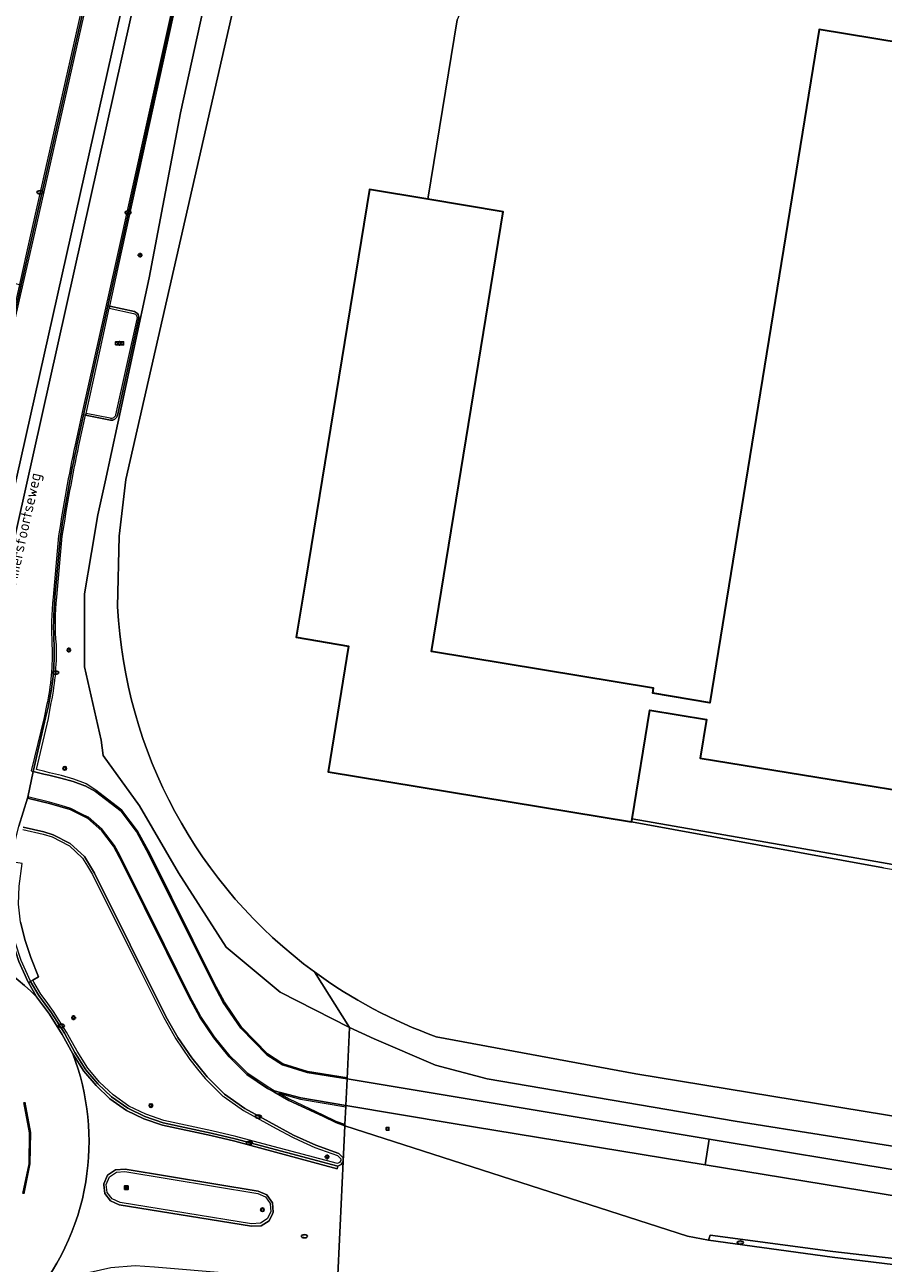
# Model space of a CAD drawing. Header units: metres. Extents: x 149984 to 156489, y 469398 to 478068.
# Tile 93 of 256: x 153766 to 153836, y 470598 to 470699. Entities that reach past the tile are written whole.
import ezdxf
from ezdxf.enums import TextEntityAlignment as Align

# ---------------------------------------------------------------- set-up
doc = ezdxf.new("R2010")
doc.units = ezdxf.units.M
doc.header["$LTSCALE"] = 0.75
for name, color, linetype, lineweight in [('B-WE-GR-GRAS-GV', 252, 'Continuous', 13), ('B-WE-GR-GROENVOORZIENING-GV', 252, 'Continuous', 18), ('B-WE-IE-MEUBILAIR-S', 252, 'Continuous', 25), ('B-WE-IE-MEUBILAIR_WEGMEUBILAIR-GV', 252, 'Continuous', 18), ('B-WE-OG-BEBOUWING-GV', 6, 'Continuous', 35), ('B-WE-OG-TERREIN_ERF-GV', 252, 'Continuous', 18), ('B-WE-OG-TERREIN_OEVER-GV', 252, 'Continuous', 18), ('B-WE-OG-TOPOGRAFIE-T18', 7, 'Continuous', 18), ('B-WE-OG-WATER_MEER-GV', 252, 'Continuous', 18), ('B-WE-OG-WEG-GV', 252, 'Continuous', 18), ('B-WE-RI-HWA_GOOT_LIJNGOOT-G', 252, 'Continuous', 18), ('B-WE-VH-GESLOTENVERHARDING-GV', 252, 'Continuous', 18), ('B-WE-VH-GESLOTENVERHARDING_ASFALT-GV', 252, 'Continuous', 18), ('B-WE-VH-GESLOTENVERHARDING_BETON-GV', 252, 'Continuous', 18), ('B-WE-VH-OPENVERHARDING-GV', 252, 'Continuous', 18), ('B-WE-VH-OPENVERHARDING_BETONSTRAATSTEEN-GV', 252, 'Continuous', 18), ('B-WE-VH-OPENVERHARDING_TEGEL-GV', 252, 'Continuous', 18)]:
    doc.layers.add(name, color=color, linetype=linetype, lineweight=lineweight)
doc.styles.add('NLCS-ISO', font='NLCS-ISO.ttf')
doc.styles.add('NLCS-ISO-M500-T18', font='NLCS-ISO.ttf', dxfattribs={"height": 0.9})

# ---------------------------------------------------------------- blocks, each defined once
blk = doc.blocks.new('SIE-MEUBILAIR_BORD_INFORMATIE-SO')
h = blk.add_hatch(color=256)
h.dxf.hatch_style = 1
h.paths.add_polyline_path([(0.13, 0.2), (-0.33, 0.2), (-0.33, 0.08), (-0.13, 0.08), (-0.13, -0.65), (0.13, -0.65)])
h = blk.add_hatch(color=256)
h.dxf.hatch_style = 1
edge = h.paths.add_edge_path()
edge.add_arc((0, 0.5), 0.149, 0, 360)
for points in [[(-0.75, -0.75), (0.75, -0.75), (0.75, 0.75), (-0.75, 0.75)], [(0.13, 0.2), (-0.33, 0.2), (-0.33, 0.08), (-0.13, 0.08), (-0.13, -0.65), (0.13, -0.65)]]:
    blk.add_lwpolyline(points, close=True)
blk.add_circle((0, 0.5), 0.149)
blk = doc.blocks.new('SIE-MEUBILAIR_BORD_VERKEER-SO')
blk.add_lwpolyline([(-0.5625, -0.5625), (0.5625, -0.5625), (0.5625, 0.5625), (-0.5625, 0.5625)], close=True)
at = {"style": 'NLCS-ISO'}
blk.add_text('vb', height=0.75, dxfattribs=at).set_placement((0, 0), align=Align.MIDDLE_CENTER)
blk = doc.blocks.new('SIE-MEUBILAIR_BORD_PLAATSNAAM-SO')
blk.add_lwpolyline([(-1.62, -0.62), (1.62, -0.62), (1.62, 0.62), (-1.62, 0.62)], close=True)
at = {"style": 'NLCS-ISO'}
blk.add_text('plaats', height=0.75, dxfattribs=at).set_placement((0, 0.1), align=Align.MIDDLE_CENTER)
blk = doc.blocks.new('SIE-MEUBILAIR_PAAL_LICHTMAST-SO')
for points in [[(-0.62, 0), (-1, 0)], [(-0.71, 0.71), (-0.44, 0.44)], [(0, 1), (0, 0.62)], [(0.44, 0.44), (0.71, 0.71)], [(1, 0), (0.62, 0)], [(-0.71, -0.71), (-0.44, -0.44)], [(0, -0.62), (0, -1)], [(0.44, -0.44), (0.71, -0.71)]]:
    blk.add_lwpolyline(points)
blk.add_circle((0, 0), 0.5)
blk = doc.blocks.new('SIE-MEUBILAIR_PAAL_VERKEERSBORD-SO')
blk.add_circle((0, 0), 0.75)
at = {"style": 'NLCS-ISO'}
blk.add_text('vb', height=0.75, dxfattribs=at).set_placement((0, 0.07), align=Align.MIDDLE_CENTER)
blk = doc.blocks.new('SIE-MEUBILAIR_PUT_KOLK-SO')
blk.add_ellipse((0, 0), major_axis=(1.25, 0), ratio=0.54)
at = {"style": 'NLCS-ISO'}
blk.add_text('klk', height=0.75, dxfattribs=at).set_placement((0.03, 0), align=Align.MIDDLE_CENTER)
blk = doc.blocks.new('SIE-MEUBILAIR_PUT_RIOOLPUT-SO')
blk.add_ellipse((0, 0), major_axis=(1.25, 0), ratio=0.54)
at = {"style": 'NLCS-ISO'}
blk.add_text('ri', height=0.75, dxfattribs=at).set_placement((-0.04, 0.07), align=Align.MIDDLE_CENTER)

msp = doc.modelspace()

# ---------------------------------------------------------------- linework, layer by layer
at = {"layer": 'B-WE-GR-GRAS-GV', "flags": 128}
msp.add_lwpolyline([(153821.232, 470606.42), (153800.748, 470609.77), (153792.01, 470611.232), (153792.006, 470611.148), (153791.937, 470609.695), (153791.936, 470609.674), (153791.932, 470609.591), (153819.786, 470600.611), (153821.5, 470600.286), (153821.617, 470600.7), (153831.605, 470599.39), (153836.573, 470598.797), (153837.263, 470603.791)], close=True, dxfattribs=at)
at = {"layer": 'B-WE-GR-GROENVOORZIENING-GV', "flags": 128}
for points in [[(153806.158, 470822.752), (153806.105, 470822.536), (153805.06, 470818.31), (153803.432, 470811.726), (153801.23, 470802.803), (153794.552, 470774.578), (153790.137, 470754.735), (153785.589, 470734.297), (153785.433, 470734.333), (153782.775, 470722.441), (153781.088, 470714.89), (153781.19, 470714.867), (153773.42, 470679.62), (153772.671, 470676.223), (153772.816, 470676.191), (153774.817, 470675.751)], [(153763.355, 470678.491), (153763.737, 470678.391), (153765.475, 470677.97), (153765.614, 470677.936), (153766.589, 470682.23), (153776.011, 470723.953), (153778.846, 470736.508), (153779.515, 470739.456), (153795.814, 470812.931), (153797.364, 470820.213)], [(153767.829, 470643.727), (153767.674, 470643.078), (153767.595, 470642.747), (153766.59, 470638.383), (153767.461, 470638.176), (153767.877, 470638.092), (153768.83, 470637.854), (153769.832, 470637.569), (153770.787, 470637.225), (153770.808, 470637.218), (153771.646, 470636.768), (153773.739, 470635.172), (153775.001, 470633.516), (153776.027, 470631.589), (153781.244, 470621.1), (153782.05, 470619.608), (153783.476, 470617.518), (153785.584, 470615.365), (153786.856, 470614.54), (153788.872, 470613.911), (153792.113, 470613.397), (153792.312, 470617.581), (153786.672, 470620.459), (153782.275, 470624.096), (153778.392, 470630.142), (153775.242, 470635.59), (153772.28, 470639.684), (153772.106, 470640.941), (153770.758, 470646.9), (153770.76, 470652.481), (153770.76, 470652.823), (153771.332, 470656.191), (153771.848, 470659.231), (153772.434, 470661.929), (153773.466, 470666.686), (153776.017, 470678.494), (153778.565, 470691.901), (153781.532, 470705.401)], [(153775.164, 470675.125), (153773.446, 470667.32)], [(153772.864, 470666.941), (153770.855, 470667.334), (153770.692, 470667.366), (153770.153, 470664.889)], [(153768.82, 470657.532), (153768.364, 470652.553)], [(153765.56, 470626.134), (153765.929, 470624.654), (153766.392, 470623.267), (153767.016, 470621.692), (153766.553, 470621.424), (153766.38, 470621.324), (153766.207, 470621.224), (153766.872, 470620.074), (153767.912, 470618.661), (153768.957, 470617.008), (153769.811, 470615.451), (153770.719, 470614.033), (153771.7, 470612.86), (153772.832, 470611.795), (153774.174, 470610.846), (153775.588, 470610.157), (153777.093, 470609.64), (153781.024, 470608.796), (153782.974, 470608.337), (153791.302, 470606.102), (153791.354, 470606.321), (153791.629, 470606.448), (153791.795, 470606.698), (153791.804, 470607), (153791.443, 470607.34), (153789.569, 470608.009), (153787.766, 470608.836), (153783.795, 470611.009), (153782.139, 470612.153), (153780.734, 470613.571), (153779.476, 470615.112), (153778.349, 470616.762), (153777.377, 470618.484), (153771.585, 470630.113), (153770.769, 470631.469), (153769.607, 470632.542), (153768.203, 470633.247), (153767.445, 470633.486), (153765.77, 470633.86)]]:
    msp.add_lwpolyline(points, dxfattribs=at)
at = {"layer": 'B-WE-GR-GROENVOORZIENING-GV'}
for points in [[(153774.817, 470675.751, -0.4227183), (153775.164, 470675.125)], [(153773.446, 470667.32, -0.4005556), (153772.864, 470666.941)], [(153770.153, 470664.889, 0.0169513), (153768.82, 470657.532)], [(153768.364, 470652.553, 0.0367539), (153768.297, 470648.662)], [(153768.297, 470648.662, -0.0616041), (153767.829, 470643.727)]]:
    msp.add_lwpolyline(points, format="xyb", dxfattribs=at)
at = {"layer": 'B-WE-GR-GROENVOORZIENING-GV', "flags": 128}
msp.add_lwpolyline([(153785.793, 470612.549), (153786.165, 470612.341), (153787.379, 470611.661), (153790.129, 470610.363), (153791.184, 470609.858), (153791.932, 470609.591), (153791.936, 470609.674), (153791.937, 470609.695), (153792.006, 470611.148), (153792.01, 470611.232), (153788.356, 470611.856), (153786.189, 470612.442)], close=True, dxfattribs=at)
at = {"layer": 'B-WE-IE-MEUBILAIR_WEGMEUBILAIR-GV', "flags": 128}
for points in [[(153797.743, 470822.764), (153795.138, 470810.49), (153779.369, 470739.482), (153778.692, 470736.558), (153766.32, 470681.738), (153765.475, 470677.97), (153765.441, 470677.822), (153765.174, 470676.628), (153763.512, 470669.373), (153763.487, 470669.266), (153763.483, 470669.245)], [(153763.631, 470669.21), (153765.614, 470677.936), (153766.589, 470682.23), (153776.011, 470723.953), (153778.846, 470736.508), (153779.515, 470739.456), (153795.814, 470812.931), (153797.364, 470820.213)], [(153774.817, 470675.751), (153772.816, 470676.191), (153772.779, 470676.025), (153774.76, 470675.591)], [(153775.025, 470675.135), (153773.294, 470667.359)], [(153773.446, 470667.32), (153775.164, 470675.125)], [(153772.843, 470667.089), (153770.889, 470667.486), (153770.855, 470667.334), (153772.864, 470666.941)], [(153770.692, 470667.366), (153770.153, 470664.889)], [(153770.305, 470664.882), (153770.855, 470667.334), (153770.692, 470667.366)], [(153768.82, 470657.532), (153768.364, 470652.553)], [(153768.518, 470652.537), (153768.959, 470657.507)], [(153767.829, 470643.727), (153767.674, 470643.078), (153767.595, 470642.747), (153766.59, 470638.383), (153767.461, 470638.176), (153767.877, 470638.092), (153768.83, 470637.854), (153769.832, 470637.569), (153770.787, 470637.225), (153770.808, 470637.218), (153771.646, 470636.768), (153773.739, 470635.172), (153775.001, 470633.516), (153776.027, 470631.589), (153781.244, 470621.1), (153782.05, 470619.608), (153783.476, 470617.518), (153785.584, 470615.365), (153786.856, 470614.54), (153788.872, 470613.911), (153792.113, 470613.397), (153792.118, 470613.498), (153788.902, 470614.008), (153786.899, 470614.631), (153785.648, 470615.443), (153783.554, 470617.582), (153782.136, 470619.66), (153781.333, 470621.146), (153776.116, 470631.635), (153775.085, 470633.57), (153773.81, 470635.243), (153771.693, 470636.856), (153770.904, 470637.393), (153770.852, 470637.414), (153769.894, 470637.76), (153768.882, 470638.048), (153767.921, 470638.287), (153767.528, 470638.39), (153766.869, 470638.541), (153767.832, 470642.683), (153767.976, 470643.534), (153767.998, 470643.667)], [(153765.754, 470633.659), (153767.393, 470633.293), (153768.128, 470633.061), (153769.492, 470632.376), (153769.542, 470632.33), (153770.612, 470631.341), (153770.997, 470630.702), (153771.41, 470630.017), (153774.985, 470622.839), (153777.2, 470618.39), (153778.179, 470616.656), (153778.7, 470615.894), (153779.316, 470614.992), (153779.962, 470614.2), (153780.585, 470613.437), (153782.01, 470611.999), (153782.105, 470611.933), (153783.69, 470610.839), (153786.352, 470609.382), (153787.676, 470608.657), (153788.184, 470608.424), (153789.494, 470607.824), (153791.336, 470607.166), (153791.601, 470606.916), (153791.598, 470606.814), (153791.597, 470606.761), (153791.494, 470606.606), (153791.338, 470606.534), (153785.697, 470608.029), (153783.071, 470608.725), (153781.112, 470609.186), (153777.2, 470610.026), (153775.741, 470610.527), (153774.378, 470611.191), (153773.086, 470612.105), (153772.746, 470612.425), (153771.992, 470613.135), (153771.336, 470613.919), (153771.042, 470614.27), (153770.155, 470615.655), (153769.54, 470616.778), (153769.302, 470617.211), (153768.243, 470618.887), (153767.636, 470619.711), (153767.207, 470620.293), (153766.649, 470621.257), (153766.553, 470621.424), (153766.38, 470621.324), (153767.04, 470620.184), (153768.077, 470618.774), (153769.129, 470617.11), (153769.983, 470615.553), (153770.881, 470614.152), (153771.846, 470612.997), (153772.959, 470611.95), (153774.276, 470611.019), (153775.665, 470610.342), (153777.147, 470609.833), (153781.068, 470608.991), (153783.023, 470608.531), (153791.354, 470606.321), (153791.629, 470606.448), (153791.795, 470606.698), (153791.804, 470607), (153791.443, 470607.34), (153789.569, 470608.009), (153787.766, 470608.836), (153783.795, 470611.009), (153782.139, 470612.153), (153780.734, 470613.571), (153779.476, 470615.112), (153778.349, 470616.762), (153777.377, 470618.484), (153771.585, 470630.113), (153770.769, 470631.469), (153769.607, 470632.542), (153768.203, 470633.247), (153767.445, 470633.486), (153765.77, 470633.86)], [(153765.809, 470611.481), (153766.261, 470609.029), (153766.229, 470606.506), (153765.733, 470604.084)], [(153765.829, 470604.054), (153766.329, 470606.495), (153766.361, 470609.038), (153765.906, 470611.509)]]:
    msp.add_lwpolyline(points, dxfattribs=at)
for points in [[(153772.816, 470676.191), (153773.553, 470679.587), (153781.302, 470714.841), (153781.19, 470714.867), (153773.42, 470679.62), (153772.671, 470676.223)], [(153770.692, 470667.366), (153770.855, 470667.334), (153770.889, 470667.486), (153772.045, 470672.643), (153772.779, 470676.025), (153772.816, 470676.191), (153772.671, 470676.223)], [(153773.625, 470631.587), (153773.211, 470632.374), (153772.511, 470633.294), (153772.256, 470633.629), (153772.2, 470633.678), (153771.069, 470634.667), (153770.493, 470634.956), (153769.64, 470635.383), (153768.873, 470635.611), (153767.931, 470635.891), (153766.261, 470636.288), (153766.203, 470636.301), (153766.165, 470636.31), (153766.142, 470636.213), (153766.241, 470636.189), (153767.905, 470635.794), (153769.603, 470635.29), (153771.013, 470634.583), (153772.183, 470633.56), (153773.126, 470632.32), (153773.856, 470630.932), (153779.236, 470620.081), (153780.138, 470618.418), (153781.265, 470616.751), (153782.523, 470615.192), (153783.969, 470613.767), (153785.639, 470612.635), (153785.793, 470612.549), (153786.189, 470612.442), (153785.692, 470612.72), (153784.033, 470613.852), (153783.189, 470614.679), (153782.597, 470615.259), (153781.345, 470616.811), (153781.07, 470617.218), (153780.224, 470618.47), (153779.325, 470620.127), (153777.257, 470624.298), (153773.945, 470630.977)], [(153766.38, 470621.324), (153766.366, 470621.347), (153765.624, 470623.023), (153765.125, 470624.52), (153764.802, 470626.011), (153764.63, 470627.603), (153764.648, 470628.367), (153764.656, 470628.713), (153764.668, 470629.193), (153764.914, 470631.012), (153764.715, 470631.037), (153764.468, 470629.209), (153764.43, 470627.595), (153764.451, 470627.401), (153764.604, 470625.979), (153764.932, 470624.467), (153765.437, 470622.951), (153766.188, 470621.256), (153766.207, 470621.224)], [(153781.024, 470608.796), (153782.974, 470608.337), (153791.302, 470606.102), (153791.354, 470606.321), (153783.023, 470608.531), (153781.068, 470608.991), (153777.147, 470609.833), (153775.665, 470610.342), (153774.276, 470611.019), (153772.959, 470611.95), (153771.846, 470612.997), (153770.881, 470614.152), (153769.983, 470615.553), (153769.129, 470617.11), (153768.077, 470618.774), (153767.04, 470620.184), (153766.38, 470621.324), (153766.207, 470621.224), (153766.872, 470620.074), (153767.912, 470618.661), (153768.957, 470617.008), (153769.811, 470615.451), (153770.719, 470614.033), (153771.7, 470612.86), (153772.832, 470611.795), (153774.174, 470610.846), (153775.588, 470610.157), (153777.093, 470609.64)], [(153786.189, 470612.442), (153785.793, 470612.549), (153786.165, 470612.341), (153787.379, 470611.661), (153790.129, 470610.363), (153791.184, 470609.858), (153791.932, 470609.591), (153791.937, 470609.695), (153791.223, 470609.95), (153790.172, 470610.453), (153787.425, 470611.75), (153786.558, 470612.235), (153788.335, 470611.758), (153792.005, 470611.131), (153792.01, 470611.232), (153788.356, 470611.856)], [(153786.049, 470602.436), (153786.115, 470602.571), (153786.054, 470603.344), (153785.597, 470603.994), (153784.89, 470604.272), (153774.062, 470606.077), (153773.287, 470606.025), (153772.629, 470605.583), (153772.322, 470604.87), (153772.331, 470604.797), (153772.421, 470604.104), (153772.879, 470603.492), (153773.593, 470603.159), (153784.327, 470601.432), (153785.132, 470601.473), (153785.78, 470601.883)], [(153773.009, 470603.652), (153772.613, 470604.182), (153772.526, 470604.833), (153772.789, 470605.45), (153773.354, 470605.829), (153774.052, 470605.876), (153784.844, 470604.078), (153785.468, 470603.83), (153785.859, 470603.274), (153785.911, 470602.61), (153785.625, 470602.022), (153785.069, 470601.67), (153784.345, 470601.631), (153773.652, 470603.354)]]:
    msp.add_lwpolyline(points, close=True, dxfattribs=at)
at = {"layer": 'B-WE-IE-MEUBILAIR_WEGMEUBILAIR-GV'}
for points in [[(153774.76, 470675.591, -0.4588497), (153775.025, 470675.135)], [(153775.164, 470675.125, 0.4227183), (153774.817, 470675.751)], [(153773.294, 470667.359, -0.4479607), (153772.843, 470667.089)], [(153772.864, 470666.941, 0.4005556), (153773.446, 470667.32)], [(153770.153, 470664.889, 0.0169513), (153768.82, 470657.532)], [(153768.959, 470657.507, -0.0135773), (153770.305, 470664.882)], [(153768.364, 470652.553, 0.0367539), (153768.297, 470648.662)], [(153768.477, 470648.676, -0.0479179), (153768.518, 470652.537)], [(153768.297, 470648.662, -0.0616041), (153767.829, 470643.727)], [(153767.998, 470643.667, 0.0620742), (153768.477, 470648.676)]]:
    msp.add_lwpolyline(points, format="xyb", dxfattribs=at)
at = {"layer": 'B-WE-OG-BEBOUWING-GV', "flags": 128}
msp.add_lwpolyline([(153798.678, 470684.887), (153793.943, 470685.679), (153788.729, 470653.839), (153787.984, 470649.286), (153792.22, 470648.579), (153790.567, 470638.348), (153815.24, 470634.295), (153815.281, 470634.541), (153816.734, 470643.355), (153821.333, 470642.603), (153820.822, 470639.475), (153850.437, 470634.636), (153859.9, 470693.888), (153852.991, 470695.012), (153852.273, 470690.6), (153836.53, 470693.16), (153837.248, 470697.572), (153830.496, 470698.67), (153821.601, 470643.967), (153816.954, 470644.736), (153817.022, 470645.145), (153798.961, 470648.132), (153804.793, 470683.864)], close=True, dxfattribs=at)
at = {"layer": 'B-WE-OG-TERREIN_ERF-GV', "flags": 128}
for points in [[(153830.834, 470713.558), (153809.972, 470717.1), (153809.348, 470713.449), (153806.786, 470713.886), (153804.836, 470702.476), (153804.588, 470702.458), (153804.211, 470702.395), (153803.614, 470702.238), (153802.926, 470701.951), (153802.252, 470701.418), (153801.777, 470700.863), (153801.434, 470700.361), (153801.073, 470699.457), (153798.678, 470684.887), (153804.793, 470683.864), (153798.961, 470648.132), (153817.022, 470645.145), (153816.954, 470644.736), (153821.601, 470643.967), (153830.496, 470698.67), (153837.248, 470697.572)], [(153850.437, 470634.636), (153820.822, 470639.475), (153821.333, 470642.603), (153816.734, 470643.355), (153815.281, 470634.541), (153827.85, 470632.348), (153844.632, 470629.387)]]:
    msp.add_lwpolyline(points, dxfattribs=at)
at = {"layer": 'B-WE-OG-TERREIN_OEVER-GV', "flags": 128}
for points in [[(153773.451, 470651.76), (153773.573, 470657.5), (153774.127, 470662.11), (153784.545, 470707.841), (153785.436, 470711.766), (153789.134, 470728.063), (153790.354, 470733.542), (153791.607, 470739.178), (153792.518, 470743.049), (153795.58, 470755.66), (153812.222, 470824.162)], [(153808.832, 470820.444), (153802.485, 470793.851), (153795.402, 470764.833), (153790.289, 470744.235), (153781.814, 470706.685), (153781.532, 470705.401), (153778.565, 470691.901), (153776.017, 470678.494), (153773.466, 470666.686), (153772.434, 470661.929), (153771.848, 470659.231), (153771.332, 470656.191), (153770.76, 470652.823), (153770.76, 470652.481), (153770.758, 470646.9), (153772.106, 470640.941), (153772.28, 470639.684), (153775.242, 470635.59), (153778.392, 470630.142), (153782.275, 470624.096), (153786.672, 470620.459), (153792.312, 470617.581), (153789.456, 470622.1)], [(153803.511, 470613.4), (153823.668, 470609.968), (153838.681, 470607.597), (153858.991, 470604.517), (153870.012, 470603.212), (153872.262, 470605.336), (153874.508, 470608.385), (153876.479, 470619.464), (153875.362, 470622.894), (153872.343, 470625.046), (153864.518, 470626.3), (153844.632, 470629.387), (153827.85, 470632.348), (153815.281, 470634.541), (153815.24, 470634.295), (153835.708, 470630.547), (153847.121, 470628.654), (153860.463, 470626.507), (153871.486, 470624.401)], [(153789.456, 470622.1), (153792.312, 470617.581), (153794.322, 470616.667), (153799.301, 470614.507), (153803.511, 470613.4)], [(153868.449, 470605.826), (153859.012, 470607.213), (153858.529, 470604.805), (153856.378, 470605.131), (153856.847, 470607.096), (153851.958, 470607.773), (153835.888, 470610.479), (153815.595, 470613.827), (153799.364, 470616.822)]]:
    msp.add_lwpolyline(points, dxfattribs=at)
at = {"layer": 'B-WE-OG-TERREIN_OEVER-GV'}
for points in [[(153789.456, 470622.1, -0.2253117), (153773.451, 470651.76)], [(153799.364, 470616.822, -0.0718074), (153789.456, 470622.1)]]:
    msp.add_lwpolyline(points, format="xyb", dxfattribs=at)
at = {"layer": 'B-WE-OG-WATER_MEER-GV', "flags": 128}
for points in [[(153813.773, 470830.156), (153812.222, 470824.162), (153795.58, 470755.66), (153792.518, 470743.049), (153791.607, 470739.178), (153790.354, 470733.542), (153789.134, 470728.063), (153785.436, 470711.766), (153784.545, 470707.841), (153774.127, 470662.11), (153773.573, 470657.5), (153773.451, 470651.76)], [(153835.708, 470630.547), (153815.24, 470634.295), (153790.567, 470638.348), (153792.22, 470648.579), (153787.984, 470649.286), (153788.729, 470653.839), (153793.943, 470685.679), (153798.678, 470684.887), (153801.073, 470699.457)], [(153799.364, 470616.822), (153815.595, 470613.827), (153835.888, 470610.479), (153851.958, 470607.773), (153856.847, 470607.096), (153856.378, 470605.131), (153858.529, 470604.805), (153859.012, 470607.213), (153868.449, 470605.826)]]:
    msp.add_lwpolyline(points, dxfattribs=at)
at = {"layer": 'B-WE-OG-WATER_MEER-GV'}
for points in [[(153773.451, 470651.76, 0.2253117), (153789.456, 470622.1)], [(153789.456, 470622.1, 0.0718074), (153799.364, 470616.822)]]:
    msp.add_lwpolyline(points, format="xyb", dxfattribs=at)
at = {"layer": 'B-WE-OG-WEG-GV', "flags": 128}
for points in [[(153884.226, 470601.139), (153870.012, 470603.212), (153858.991, 470604.517), (153838.681, 470607.597), (153823.668, 470609.968), (153803.511, 470613.4), (153799.301, 470614.507), (153794.322, 470616.667), (153792.312, 470617.581), (153792.113, 470613.397)], [(153792.113, 470613.397), (153821.54, 470608.498), (153837.575, 470605.859), (153882.034, 470598.617)]]:
    msp.add_lwpolyline(points, dxfattribs=at)
at = {"layer": 'B-WE-RI-HWA_GOOT_LIJNGOOT-G', "flags": 128}
for points in [[(153763.768, 470669.201), (153765.491, 470676.698), (153766.719, 470682.136), (153778.998, 470736.498), (153779.649, 470739.434), (153795.959, 470812.874), (153798.12, 470823.013), (153800.62, 470834.73), (153804.519, 470853.424), (153805.195, 470856.532), (153808.79, 470873.719), (153811.78, 470888.35), (153812.42, 470891.442), (153814.515, 470901.751), (153815.517, 470906.799), (153819.78, 470928.664), (153821.884, 470939.753), (153824.947, 470956.074), (153828.346, 470975.012), (153828.729, 470977.389), (153828.735, 470977.535)], [(153781.088, 470714.89), (153773.292, 470679.653), (153770.637, 470667.793), (153770.006, 470664.924)], [(153768.658, 470657.521), (153768.213, 470652.55)], [(153767.682, 470643.754), (153767.473, 470642.774), (153766.436, 470638.428), (153766.59, 470638.383)]]:
    msp.add_lwpolyline(points, dxfattribs=at)
at = {"layer": 'B-WE-RI-HWA_GOOT_LIJNGOOT-G'}
for points in [[(153770.006, 470664.924, 0.0161894), (153768.658, 470657.521)], [(153768.213, 470652.55, 0.0411369), (153768.121, 470648.661)], [(153768.121, 470648.661, -0.0637683), (153767.682, 470643.754)]]:
    msp.add_lwpolyline(points, format="xyb", dxfattribs=at)
at = {"layer": 'B-WE-VH-GESLOTENVERHARDING-GV', "flags": 128}
for points in [[(153757.578, 470625.218), (153757.909, 470626.664), (153757.19, 470626.942), (153756.716, 470627.569), (153756.668, 470628.354), (153758.38, 470635.478), (153758.921, 470637.752), (153759.476, 470640.086), (153759.658, 470640.93), (153760.022, 470641.588), (153760.682, 470642.027), (153761.328, 470642.086), (153764.196, 470655.594), (153763.734, 470655.699), (153778.909, 470723.305), (153776.157, 470723.92), (153776.011, 470723.953), (153766.589, 470682.23), (153765.614, 470677.936), (153763.631, 470669.21)], [(153770.153, 470664.889), (153770.692, 470667.366), (153772.671, 470676.223), (153773.42, 470679.62), (153781.19, 470714.867), (153781.088, 470714.89), (153782.775, 470722.441), (153779.748, 470723.118), (153764.657, 470655.489), (153764.196, 470655.594), (153761.328, 470642.086), (153761.92, 470641.772), (153762.338, 470641.105), (153762.318, 470640.346), (153762.125, 470639.494), (153761.579, 470637.185), (153761.042, 470634.911), (153759.351, 470627.767), (153759.184, 470627.389), (153758.64, 470626.832), (153757.909, 470626.664), (153757.578, 470625.218)], [(153768.364, 470652.553), (153768.82, 470657.532)], [(153766.207, 470621.224), (153766.188, 470621.256), (153765.437, 470622.951), (153764.932, 470624.467), (153764.604, 470625.979), (153764.451, 470627.401), (153764.43, 470627.595), (153764.468, 470629.209), (153764.715, 470631.037), (153765.415, 470633.939), (153766.142, 470636.213), (153766.165, 470636.31), (153766.59, 470638.383), (153767.595, 470642.747), (153767.674, 470643.078), (153767.829, 470643.727)], [(153765.77, 470633.86), (153767.445, 470633.486), (153768.203, 470633.247), (153769.607, 470632.542), (153770.769, 470631.469), (153771.585, 470630.113), (153777.377, 470618.484), (153778.349, 470616.762), (153779.476, 470615.112), (153780.734, 470613.571), (153782.139, 470612.153), (153783.795, 470611.009), (153787.766, 470608.836), (153789.569, 470608.009), (153791.443, 470607.34), (153791.804, 470607), (153791.795, 470606.698), (153791.932, 470609.591), (153791.184, 470609.858), (153790.129, 470610.363), (153787.379, 470611.661), (153786.165, 470612.341), (153785.793, 470612.549), (153785.639, 470612.635), (153783.969, 470613.767), (153782.523, 470615.192), (153781.265, 470616.751), (153780.138, 470618.418), (153779.236, 470620.081), (153773.856, 470630.932), (153773.126, 470632.32), (153772.183, 470633.56), (153771.013, 470634.583), (153769.603, 470635.29), (153767.905, 470635.794), (153766.241, 470636.189), (153766.142, 470636.213), (153765.415, 470633.939)], [(153766.872, 470620.074), (153766.207, 470621.224)], [(153769.811, 470615.451), (153768.957, 470617.008), (153767.912, 470618.661), (153766.872, 470620.074)], [(153791.795, 470606.698), (153791.629, 470606.448), (153791.354, 470606.321), (153791.302, 470606.102), (153782.974, 470608.337), (153781.024, 470608.796), (153777.093, 470609.64), (153775.588, 470610.157), (153774.174, 470610.846), (153772.832, 470611.795), (153771.7, 470612.86), (153770.719, 470614.033), (153769.811, 470615.451)], [(153765.829, 470604.054), (153766.329, 470606.495), (153766.361, 470609.038), (153765.906, 470611.509)], [(153765.906, 470611.509), (153766.361, 470609.038), (153766.329, 470606.495), (153765.829, 470604.054)], [(153766.053, 470594.994), (153767.487, 470595.985), (153769.446, 470597.043), (153771.221, 470597.696), (153772.913, 470598.076), (153774.879, 470598.232), (153776.467, 470598.129), (153782.598, 470597.618), (153790.891, 470597.06), (153790.864, 470596.885), (153791.191, 470596.69), (153791.303, 470596.336), (153791.548, 470601.489), (153791.795, 470606.698)]]:
    msp.add_lwpolyline(points, dxfattribs=at)
at = {"layer": 'B-WE-VH-GESLOTENVERHARDING-GV'}
for points in [[(153768.82, 470657.532, -0.0169513), (153770.153, 470664.889)], [(153768.297, 470648.662, -0.0367539), (153768.364, 470652.553)], [(153767.829, 470643.727, 0.0616041), (153768.297, 470648.662)], [(153766.872, 470620.074, 0.1430975), (153757.578, 470625.218)], [(153757.578, 470625.218, -0.1430975), (153766.872, 470620.074)], [(153770.868, 470605.049, 0.13335), (153769.811, 470615.451)], [(153769.811, 470615.451, -0.13335), (153770.868, 470605.049)], [(153766.053, 470594.994, 0.1424691), (153770.868, 470605.049)], [(153770.868, 470605.049, -0.1424691), (153766.053, 470594.994)]]:
    msp.add_lwpolyline(points, format="xyb", dxfattribs=at)
at = {"layer": 'B-WE-VH-GESLOTENVERHARDING-GV', "flags": 128}
for points in [[(153765.457, 470629.072), (153765.699, 470630.913), (153765.181, 470630.978), (153765.113, 470630.987), (153764.914, 470631.012), (153764.715, 470631.037), (153764.468, 470629.209), (153764.43, 470627.595), (153764.451, 470627.401), (153764.604, 470625.979), (153764.932, 470624.467), (153765.437, 470622.951), (153766.188, 470621.256), (153766.207, 470621.224), (153766.38, 470621.324), (153766.553, 470621.424), (153767.016, 470621.692), (153766.392, 470623.267), (153765.929, 470624.654), (153765.56, 470626.134), (153765.408, 470627.612)], [(153772.331, 470604.797), (153772.322, 470604.87), (153772.629, 470605.583), (153773.287, 470606.025), (153774.062, 470606.077), (153784.89, 470604.272), (153785.597, 470603.994), (153786.054, 470603.344), (153786.115, 470602.571), (153786.049, 470602.436), (153785.78, 470601.883), (153785.132, 470601.473), (153784.327, 470601.432), (153773.593, 470603.159), (153772.879, 470603.492), (153772.421, 470604.104)]]:
    msp.add_lwpolyline(points, close=True, dxfattribs=at)
at = {"layer": 'B-WE-VH-GESLOTENVERHARDING_ASFALT-GV', "flags": 128}
msp.add_lwpolyline([(153868.885, 470592.593), (153856.109, 470594.626), (153846.353, 470596.743), (153836.483, 470598.325), (153831.555, 470598.913), (153821.5, 470600.286), (153819.786, 470600.611), (153791.932, 470609.591), (153791.795, 470606.698), (153791.548, 470601.489), (153791.303, 470596.336), (153791.169, 470593.51), (153798.712, 470593.9), (153810.353, 470594.074), (153818.261, 470593.869), (153819.978, 470593.579), (153826.197, 470592.555), (153833.917, 470590.823), (153843.753, 470589.093), (153856.143, 470587.659), (154198.566, 470531.788)], dxfattribs=at)
at = {"layer": 'B-WE-VH-GESLOTENVERHARDING_BETON-GV', "flags": 128}
msp.add_lwpolyline([(153868.979, 470593.021), (153856.18, 470595.112), (153846.387, 470597.217), (153838.255, 470598.505), (153836.573, 470598.797), (153831.605, 470599.39), (153821.617, 470600.7), (153821.5, 470600.286), (153831.555, 470598.913), (153836.483, 470598.325), (153846.353, 470596.743), (153856.109, 470594.626), (153868.885, 470592.593)], dxfattribs=at)
at = {"layer": 'B-WE-VH-OPENVERHARDING-GV', "flags": 128}
for points in [[(153779.748, 470723.118), (153778.909, 470723.305), (153763.734, 470655.699), (153764.196, 470655.594), (153764.657, 470655.489)], [(153766.165, 470636.31), (153766.142, 470636.213), (153766.241, 470636.189), (153767.905, 470635.794), (153769.603, 470635.29), (153771.013, 470634.583), (153772.183, 470633.56), (153773.126, 470632.32), (153773.856, 470630.932), (153779.236, 470620.081), (153780.138, 470618.418), (153781.265, 470616.751), (153782.523, 470615.192), (153783.969, 470613.767), (153785.639, 470612.635), (153785.793, 470612.549), (153786.189, 470612.442), (153788.356, 470611.856), (153792.01, 470611.232), (153792.011, 470611.249), (153792.113, 470613.397), (153788.872, 470613.911), (153786.856, 470614.54), (153785.584, 470615.365), (153783.476, 470617.518), (153782.05, 470619.608), (153781.244, 470621.1), (153776.027, 470631.589), (153775.001, 470633.516), (153773.739, 470635.172), (153771.646, 470636.768), (153770.808, 470637.218), (153770.787, 470637.225), (153769.832, 470637.569), (153768.83, 470637.854), (153767.877, 470638.092), (153767.461, 470638.176), (153766.59, 470638.383)], [(153786.054, 470603.344), (153785.597, 470603.994), (153784.89, 470604.272), (153774.062, 470606.077), (153773.287, 470606.025), (153772.629, 470605.583), (153772.322, 470604.87), (153772.331, 470604.797), (153772.421, 470604.104), (153772.879, 470603.492), (153773.593, 470603.159), (153784.327, 470601.432), (153785.132, 470601.473), (153785.78, 470601.883), (153786.049, 470602.436), (153786.115, 470602.571)]]:
    msp.add_lwpolyline(points, close=True, dxfattribs=at)
for points in [[(153772.816, 470676.191), (153772.671, 470676.223), (153770.692, 470667.366), (153770.855, 470667.334), (153772.864, 470666.941)], [(153774.817, 470675.751), (153772.816, 470676.191)], [(153773.446, 470667.32), (153775.164, 470675.125)]]:
    msp.add_lwpolyline(points, dxfattribs=at)
at = {"layer": 'B-WE-VH-OPENVERHARDING-GV'}
for points in [[(153775.164, 470675.125, 0.4227183), (153774.817, 470675.751)], [(153772.864, 470666.941, 0.4005556), (153773.446, 470667.32)]]:
    msp.add_lwpolyline(points, format="xyb", dxfattribs=at)
at = {"layer": 'B-WE-VH-OPENVERHARDING_BETONSTRAATSTEEN-GV', "flags": 128}
msp.add_lwpolyline([(153882.034, 470598.617), (153837.575, 470605.859), (153821.54, 470608.498), (153821.232, 470606.42), (153837.263, 470603.791), (153836.573, 470598.797), (153838.255, 470598.505), (153838.99, 470603.585), (153881.277, 470596.502), (153881.779, 470595.862)], dxfattribs=at)
at = {"layer": 'B-WE-VH-OPENVERHARDING_TEGEL-GV', "flags": 128}
msp.add_lwpolyline([(153792.01, 470611.232), (153800.748, 470609.77), (153821.232, 470606.42), (153821.54, 470608.498), (153792.113, 470613.397), (153792.011, 470611.249)], close=True, dxfattribs=at)

# ---------------------------------------------------------------- block references
at = {"layer": 'B-WE-IE-MEUBILAIR-S', "xscale": 0.2, "yscale": 0.2, "zscale": 0.2}
for name, p in [('SIE-MEUBILAIR_PUT_KOLK-SO', (153767.149, 470685.452)), ('SIE-MEUBILAIR_PUT_KOLK-SO', (153774.311, 470683.805)), ('SIE-MEUBILAIR_PAAL_LICHTMAST-SO', (153775.283, 470680.341)), ('SIE-MEUBILAIR_BORD_PLAATSNAAM-SO', (153773.617, 470673.176)), ('SIE-MEUBILAIR_PAAL_VERKEERSBORD-SO', (153773.617, 470673.176)), ('SIE-MEUBILAIR_BORD_VERKEER-SO', (153773.617, 470673.176)), ('SIE-MEUBILAIR_PAAL_LICHTMAST-SO', (153769.489, 470648.255)), ('SIE-MEUBILAIR_PUT_KOLK-SO', (153768.425, 470646.423)), ('SIE-MEUBILAIR_PAAL_VERKEERSBORD-SO', (153769.162, 470638.638)), ('SIE-MEUBILAIR_BORD_VERKEER-SO', (153769.162, 470638.638)), ('SIE-MEUBILAIR_PAAL_LICHTMAST-SO', (153769.874, 470618.379)), ('SIE-MEUBILAIR_PUT_KOLK-SO', (153768.876, 470617.718)), ('SIE-MEUBILAIR_PAAL_VERKEERSBORD-SO', (153776.159, 470611.238)), ('SIE-MEUBILAIR_BORD_VERKEER-SO', (153776.159, 470611.238)), ('SIE-MEUBILAIR_PUT_KOLK-SO', (153784.895, 470610.343)), ('SIE-MEUBILAIR_BORD_VERKEER-SO', (153795.405, 470609.346)), ('SIE-MEUBILAIR_PUT_KOLK-SO', (153784.172, 470608.197)), ('SIE-MEUBILAIR_PAAL_LICHTMAST-SO', (153790.486, 470607.066)), ('SIE-MEUBILAIR_PAAL_LICHTMAST-SO', (153774.148, 470604.563)), ('SIE-MEUBILAIR_BORD_INFORMATIE-SO', (153774.159, 470604.56)), ('SIE-MEUBILAIR_PAAL_VERKEERSBORD-SO', (153785.228, 470602.766)), ('SIE-MEUBILAIR_BORD_VERKEER-SO', (153785.228, 470602.766)), ('SIE-MEUBILAIR_PUT_RIOOLPUT-SO', (153788.647, 470600.618)), ('SIE-MEUBILAIR_PUT_KOLK-SO', (153824.086, 470600.099))]:
    msp.add_blockref(name, p, dxfattribs=at)

# ---------------------------------------------------------------- texts
at = {"layer": 'B-WE-OG-TOPOGRAFIE-T18', "style": 'NLCS-ISO-M500-T18'}
msp.add_text('Amersfoortseweg', height=0.9, rotation=77.4, dxfattribs=at).set_placement((153765.912, 470658.087), align=Align.MIDDLE)

doc.saveas('drawing.dxf')
